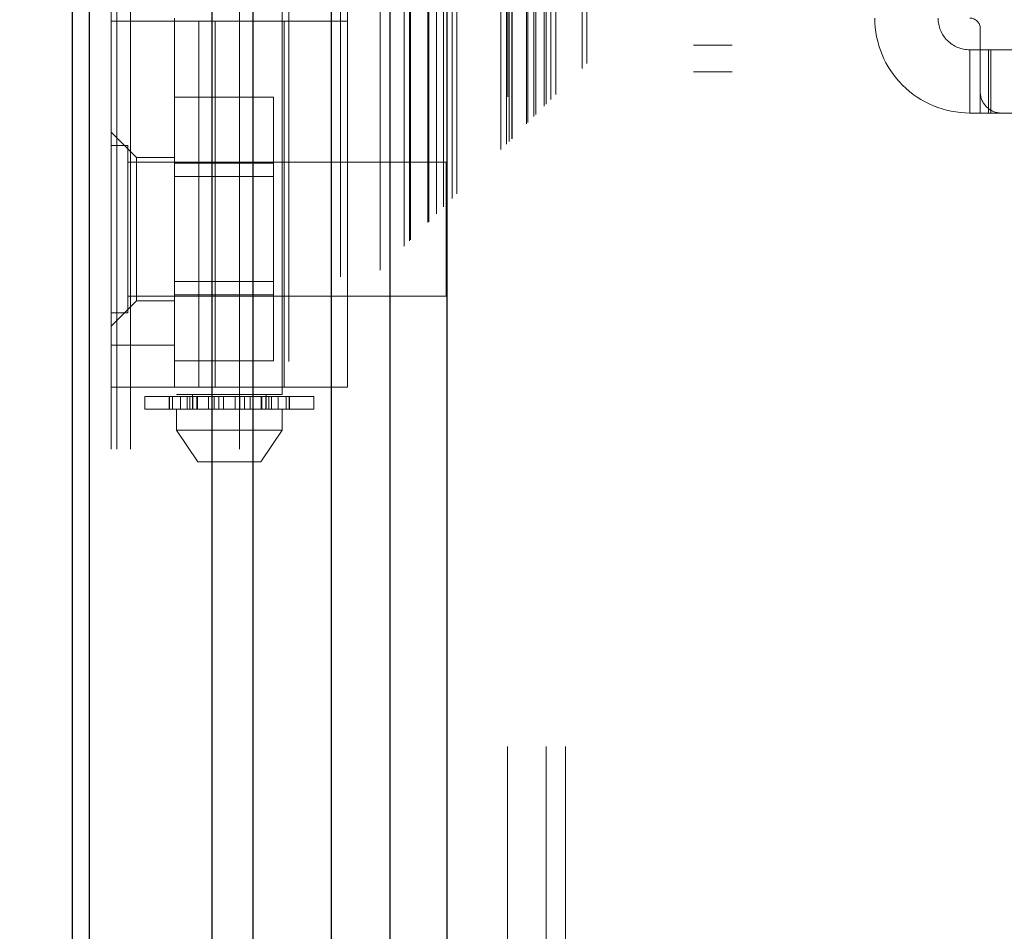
# Model space of a CAD drawing. Header units: inches. Extents: x 0.2 to 10.8, y 0.2 to 8.2.
# Tile 82 of 176: x 3.1249 to 3.2168, y 4.1055 to 4.1905. Entities that reach past the tile are written whole.
import ezdxf

# ---------------------------------------------------------------- set-up
doc = ezdxf.new("R2010")
doc.units = ezdxf.units.IN
doc.header["$MEASUREMENT"] = 0
doc.linetypes.add('HIDDEN', pattern=[0.07500000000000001, 0.05, -0.025])
doc.layers.add('DIMENSIONS', color=140, linetype='Continuous')
doc.styles.add('SLDTEXTSTYLE0', font='TXT', dxfattribs={"width": 0.7})
doc.dimstyles.new('SLDDIMSTYLE0', dxfattribs={"dimtxt": 0.0849609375, "dimasz": 0.13, "dimexe": 0, "dimexo": 0.0625, "dimgap": 0.021240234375, "dimtad": 0, "dimtih": 1, "dimtoh": 1, "dimlfac": 20, "dimrnd": 1e-09, "dimzin": 12, "dimdsep": 46, "dimtxsty": 'SLDTEXTSTYLE0', "dimsah": 1, "dimcen": 0.09, "dimadec": 0, "dimazin": 3, "dimtfac": 1, "dimtofl": 0, "dimtmove": 0, "dimatfit": 3, "dimfxl": 0, "dimfrac": 2, "dimtolj": 1, "dimtzin": 12, "dimarcsym": 0})

# ---------------------------------------------------------------- blocks, each defined once
blk = doc.blocks.new('_D_1')
at = {"layer": 'DIMENSIONS'}
for p, q in [((3.252463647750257, 4.97827594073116), (2.6925946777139, 4.97827594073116)), ((2.817594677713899, 4.97827594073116), (2.817594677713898, 4.102190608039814)), ((2.620681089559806, 3.948139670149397), (2.592150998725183, 3.948139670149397)), ((2.592150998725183, 3.948139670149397), (2.592150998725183, 3.813108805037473)), ((3.014508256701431, 3.948139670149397), (3.043038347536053, 3.948139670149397)), ((3.043038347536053, 3.948139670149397), (3.043038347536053, 3.813108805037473)), ((2.592150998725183, 3.813108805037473), (2.620681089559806, 3.813108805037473)), ((3.043038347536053, 3.813108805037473), (3.014508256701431, 3.813108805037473)), ((2.817594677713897, 2.884109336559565), (2.817594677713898, 3.794088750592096)), ((3.252463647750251, 2.884109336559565), (2.692594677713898, 2.884109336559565))]:
    blk.add_line(p, q, dxfattribs=at)
for points in [[(2.817594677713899, 4.97827594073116), (2.797594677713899, 4.84827594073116), (2.837594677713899, 4.84827594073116)], [(2.817594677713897, 2.884109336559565), (2.837594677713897, 3.014109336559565), (2.797594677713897, 3.014109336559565)]]:
    blk.add_solid(points, dxfattribs=at)
at = {"layer": 'DIMENSIONS', "char_height": 0.08333333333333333, "attachment_point": 1, "style": 'SLDTEXTSTYLE0'}
for s, insert in [('41.88', (2.656020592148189, 4.074582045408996)), ('1063.8', (2.620681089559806, 3.920531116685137))]:
    blk.add_mtext(s, dxfattribs=dict(at, insert=insert))

msp = doc.modelspace()

# ---------------------------------------------------------------- linework, layer by layer
at = {"color": 7, "linetype": 'HIDDEN', "lineweight": 18}
for p, q in [((3.135225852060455, 2.750439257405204), (3.135225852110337, 5.38840959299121)), ((3.133425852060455, 2.750439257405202), (3.133425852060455, 5.117527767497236)), ((3.133953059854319, 2.750439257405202), (3.133953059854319, 5.117228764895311)), ((3.135225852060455, 2.750439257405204), (3.135225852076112, 5.116630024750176)), ((3.145398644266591, 2.750439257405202), (3.145398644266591, 5.111844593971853)), ((3.146671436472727, 2.750439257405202), (3.146671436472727, 5.111689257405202)), ((3.149452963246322, 5.10430423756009), (3.149452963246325, 2.758084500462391)), ((3.150007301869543, 2.75862799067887), (3.150007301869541, 5.103757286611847)), ((3.157508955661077, 5.096275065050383), (3.157508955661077, 2.766110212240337)), ((3.154809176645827, 2.766525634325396), (3.154809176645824, 5.095859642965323)), ((3.155489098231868, 2.766589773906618), (3.155489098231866, 5.0957955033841)), ((3.158530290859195, 2.767150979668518), (3.158530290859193, 5.095234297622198)), ((3.15907334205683, 5.094690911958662), (3.159073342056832, 2.767692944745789)), ((3.160780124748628, 2.76940081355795), (3.160780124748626, 5.092984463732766)), ((3.161268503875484, 2.769889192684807), (3.161268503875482, 5.09249608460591)), ((3.161358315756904, 2.769979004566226), (3.161358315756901, 5.092406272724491)), ((3.161602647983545, 5.092169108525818), (3.161602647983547, 2.770225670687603)), ((3.162959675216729, 5.090824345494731), (3.162959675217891, 2.771560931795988)), ((3.162978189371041, 2.771597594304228), (3.162978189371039, 5.090788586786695)), ((3.163058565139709, 2.771679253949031), (3.163058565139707, 5.090706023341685)), ((3.163775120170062, 2.772402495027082), (3.163775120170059, 5.089977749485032)), ((3.164449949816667, 2.77307063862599), (3.164449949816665, 5.089314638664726)), ((3.164732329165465, 5.089057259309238), (3.164732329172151, 2.773328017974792)), ((3.165231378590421, 2.773852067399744), (3.165231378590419, 5.088533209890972)), ((3.165669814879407, 2.774290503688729), (3.165669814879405, 5.088094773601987)), ((3.169800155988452, 2.778420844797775), (3.16980015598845, 5.083964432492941)), ((3.170300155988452, 2.778920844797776), (3.17030015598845, 5.083464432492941)), ((3.170550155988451, 5.083214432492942), (3.170550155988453, 2.779170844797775)), ((3.170550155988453, 2.779170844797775), (3.170550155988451, 5.083214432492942)), ((3.170800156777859, 2.779420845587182), (3.170800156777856, 5.082964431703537)), ((3.170828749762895, 2.779431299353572), (3.170828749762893, 5.082938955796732)), ((3.172175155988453, 2.780795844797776), (3.17217515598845, 5.081589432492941)), ((3.172175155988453, 2.780795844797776), (3.17217515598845, 5.081589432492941)), ((3.172319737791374, 2.780940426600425), (3.172319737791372, 5.08144485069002)), ((3.172877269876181, 2.781497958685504), (3.172877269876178, 5.080887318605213)), ((3.173050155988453, 2.781670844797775), (3.173050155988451, 5.080714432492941)), ((3.174023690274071, 2.782633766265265), (3.174023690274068, 5.079751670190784)), ((3.174448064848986, 2.783068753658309), (3.174448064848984, 5.079316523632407)), ((3.174911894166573, 2.783532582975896), (3.17491189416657, 5.078852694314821)), ((3.177366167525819, 2.785986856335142), (3.177366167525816, 5.076398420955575)), ((3.17780323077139, 2.786427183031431), (3.177803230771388, 5.075971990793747)), ((3.185975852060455, 2.799889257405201), (3.185975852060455, 5.062439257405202)), ((3.185975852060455, 2.799889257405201), (3.185975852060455, 5.062439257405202)), ((3.187775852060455, 2.799889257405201), (3.187775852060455, 5.062439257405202)), ((3.191375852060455, 2.799889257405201), (3.191375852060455, 5.062439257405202)), ((3.170413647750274, 2.822717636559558), (3.170413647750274, 5.039667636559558)), ((3.174013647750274, 2.822717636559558), (3.174013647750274, 5.039667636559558)), ((3.175813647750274, 2.822717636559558), (3.175813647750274, 5.039667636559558)), ((3.175813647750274, 2.822717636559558), (3.175813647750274, 5.039667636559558)), ((3.13952821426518, 4.303201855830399), (3.13952821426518, 4.155564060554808)), ((3.149370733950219, 4.155564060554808), (3.149370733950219, 4.303201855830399)), ((3.133425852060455, 4.19037902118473), (3.155473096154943, 4.19037902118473)), ((3.139331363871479, 4.19067429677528), (3.139331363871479, 4.19037902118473)), ((3.139331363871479, 4.156225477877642), (3.139331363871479, 4.19037902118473)), ((3.141596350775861, 4.156225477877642), (3.141596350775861, 4.19037902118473)), ((3.143124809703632, 4.19037902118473), (3.143124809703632, 4.156225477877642)), ((3.14956758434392, 4.156225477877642), (3.14956758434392, 4.19037902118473)), ((3.155473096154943, 4.156225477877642), (3.155473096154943, 4.19037902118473)), ((3.21452821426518, 4.189690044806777), (3.21452821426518, 4.183784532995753)), ((3.187775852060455, 4.188164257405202), (3.191375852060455, 4.188164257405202)), ((3.213543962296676, 4.187721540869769), (3.213543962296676, 4.181816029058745)), ((3.213543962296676, 4.187721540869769), (3.21452821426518, 4.187721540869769)), ((3.21452821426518, 4.187721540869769), (3.215512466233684, 4.187721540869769)), ((3.215289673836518, 4.181816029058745), (3.215289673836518, 4.187721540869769)), ((3.215512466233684, 4.181816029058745), (3.215512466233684, 4.187721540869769)), ((3.243858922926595, 4.187721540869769), (3.215512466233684, 4.187721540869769)), ((3.187775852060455, 4.185664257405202), (3.191375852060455, 4.185664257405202)), ((3.21452821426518, 4.181816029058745), (3.21452821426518, 4.183784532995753)), ((3.139331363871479, 4.18328681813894), (3.148581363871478, 4.18328681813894)), ((3.148581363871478, 4.177138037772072), (3.148581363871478, 4.18328681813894)), ((3.21452821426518, 4.181816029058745), (3.213543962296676, 4.181816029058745)), ((3.215512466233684, 4.181816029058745), (3.21452821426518, 4.181816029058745)), ((3.216496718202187, 4.181816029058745), (3.215512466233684, 4.181816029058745)), ((3.216496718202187, 4.181816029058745), (3.242874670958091, 4.181816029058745)), ((3.135788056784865, 4.177682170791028), (3.133425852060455, 4.180044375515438)), ((3.134988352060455, 4.178801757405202), (3.133425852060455, 4.178801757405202)), ((3.134988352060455, 4.163176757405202), (3.134988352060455, 4.178801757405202)), ((3.164675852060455, 4.177239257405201), (3.134988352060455, 4.177239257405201)), ((3.135788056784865, 4.177682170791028), (3.135788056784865, 4.170989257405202)), ((3.139331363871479, 4.177682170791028), (3.135788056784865, 4.177682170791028)), ((3.139331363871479, 4.177138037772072), (3.148581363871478, 4.177138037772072)), ((3.148581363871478, 4.164840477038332), (3.148581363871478, 4.177138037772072)), ((3.164675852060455, 4.164739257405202), (3.164675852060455, 4.177239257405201)), ((3.148581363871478, 4.175886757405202), (3.139331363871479, 4.175886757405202)), ((3.135788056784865, 4.170989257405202), (3.135788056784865, 4.164296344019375)), ((3.139331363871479, 4.166091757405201), (3.148581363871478, 4.166091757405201)), ((3.133425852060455, 4.161934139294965), (3.135788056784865, 4.164296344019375)), ((3.134988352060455, 4.164739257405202), (3.164675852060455, 4.164739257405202)), ((3.135788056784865, 4.164296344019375), (3.139331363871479, 4.164296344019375)), ((3.139331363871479, 4.164840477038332), (3.148581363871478, 4.164840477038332)), ((3.148581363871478, 4.158691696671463), (3.148581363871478, 4.164840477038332)), ((3.133425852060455, 4.163176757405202), (3.134988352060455, 4.163176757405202)), ((3.139331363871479, 4.160162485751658), (3.133425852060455, 4.160162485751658)), ((3.139331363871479, 4.158691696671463), (3.148581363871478, 4.158691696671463)), ((3.155473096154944, 4.156225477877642), (3.133425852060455, 4.156225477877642)), ((3.136575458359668, 4.155367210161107), (3.139903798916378, 4.155367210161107)), ((3.136575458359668, 4.155367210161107), (3.136575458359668, 4.154186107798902)), ((3.138847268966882, 4.155367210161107), (3.138847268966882, 4.154186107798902)), ((3.13886893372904, 4.154186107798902), (3.13886893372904, 4.155367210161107)), ((3.139139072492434, 4.155367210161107), (3.139139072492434, 4.154186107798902)), ((3.149370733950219, 4.155564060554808), (3.13952821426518, 4.155564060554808)), ((3.139903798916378, 4.155367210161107), (3.139903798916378, 4.154186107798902)), ((3.139903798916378, 4.155367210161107), (3.140515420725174, 4.155367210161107)), ((3.140515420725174, 4.154186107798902), (3.140515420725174, 4.155367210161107)), ((3.140515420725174, 4.155367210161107), (3.141463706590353, 4.155367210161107)), ((3.140761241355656, 4.154186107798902), (3.140761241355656, 4.155367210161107)), ((3.141004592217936, 4.155564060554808), (3.141004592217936, 4.154186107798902)), ((3.141004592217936, 4.155367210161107), (3.141004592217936, 4.154186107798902)), ((3.141048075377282, 4.155367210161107), (3.141048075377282, 4.154186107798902)), ((3.141053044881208, 4.154186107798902), (3.141053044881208, 4.155367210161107)), ((3.141425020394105, 4.154186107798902), (3.141425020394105, 4.155367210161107)), ((3.141463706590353, 4.155367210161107), (3.141463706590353, 4.154186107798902)), ((3.141463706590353, 4.155367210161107), (3.141473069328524, 4.155367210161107)), ((3.141463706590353, 4.155367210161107), (3.142517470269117, 4.155367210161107)), ((3.141473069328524, 4.154186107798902), (3.141473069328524, 4.155367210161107)), ((3.142517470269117, 4.155367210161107), (3.142517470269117, 4.154186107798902)), ((3.142517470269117, 4.155367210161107), (3.143026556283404, 4.155367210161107)), ((3.143026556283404, 4.154186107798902), (3.143026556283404, 4.155367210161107)), ((3.143026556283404, 4.155367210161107), (3.143461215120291, 4.155367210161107)), ((3.143461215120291, 4.155367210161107), (3.143461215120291, 4.154186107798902)), ((3.143461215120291, 4.155367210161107), (3.143903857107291, 4.155367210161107)), ((3.143903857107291, 4.154186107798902), (3.143903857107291, 4.155367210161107)), ((3.143903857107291, 4.155367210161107), (3.144995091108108, 4.155367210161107)), ((3.144995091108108, 4.155367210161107), (3.144995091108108, 4.154186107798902)), ((3.144995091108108, 4.155367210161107), (3.145437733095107, 4.155367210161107)), ((3.145437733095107, 4.154186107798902), (3.145437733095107, 4.155367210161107)), ((3.145437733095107, 4.155367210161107), (3.145872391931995, 4.155367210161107)), ((3.145872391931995, 4.155367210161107), (3.145872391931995, 4.154186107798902)), ((3.145872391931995, 4.155367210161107), (3.146381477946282, 4.155367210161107)), ((3.146381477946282, 4.154186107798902), (3.146381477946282, 4.155367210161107)), ((3.146381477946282, 4.155367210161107), (3.147425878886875, 4.155367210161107)), ((3.147425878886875, 4.155367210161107), (3.147435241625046, 4.155367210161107)), ((3.147425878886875, 4.155367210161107), (3.147425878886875, 4.154186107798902)), ((3.147435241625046, 4.154186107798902), (3.147435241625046, 4.155367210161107)), ((3.147435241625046, 4.155367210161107), (3.148383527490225, 4.155367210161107)), ((3.147473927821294, 4.155367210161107), (3.147473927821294, 4.154186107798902)), ((3.147845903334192, 4.155367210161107), (3.147845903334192, 4.154186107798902)), ((3.147850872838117, 4.154186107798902), (3.147850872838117, 4.155367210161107)), ((3.147894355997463, 4.154186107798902), (3.147894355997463, 4.155564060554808)), ((3.147894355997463, 4.154186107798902), (3.147894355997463, 4.155367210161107)), ((3.148137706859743, 4.155367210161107), (3.148137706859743, 4.154186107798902)), ((3.148383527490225, 4.155367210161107), (3.148383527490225, 4.154186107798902)), ((3.148383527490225, 4.155367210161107), (3.14899514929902, 4.155367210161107)), ((3.14899514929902, 4.154186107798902), (3.14899514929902, 4.155367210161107)), ((3.14899514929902, 4.155367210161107), (3.152323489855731, 4.155367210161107)), ((3.149759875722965, 4.154186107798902), (3.149759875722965, 4.155367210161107)), ((3.150030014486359, 4.155367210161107), (3.150030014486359, 4.154186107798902)), ((3.150051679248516, 4.154186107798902), (3.150051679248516, 4.155367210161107)), ((3.152323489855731, 4.154186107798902), (3.152323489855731, 4.155367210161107)), ((3.139903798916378, 4.154186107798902), (3.136575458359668, 4.154186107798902)), ((3.13952821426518, 4.154186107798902), (3.13952821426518, 4.152217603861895)), ((3.140515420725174, 4.154186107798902), (3.139903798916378, 4.154186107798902)), ((3.141091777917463, 4.154186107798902), (3.140515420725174, 4.154186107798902)), ((3.141048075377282, 4.154186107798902), (3.147807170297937, 4.154186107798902)), ((3.148383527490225, 4.154186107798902), (3.147807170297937, 4.154186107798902)), ((3.14899514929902, 4.154186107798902), (3.148383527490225, 4.154186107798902)), ((3.152323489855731, 4.154186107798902), (3.14899514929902, 4.154186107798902)), ((3.149370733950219, 4.152217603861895), (3.149370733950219, 4.154186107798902)), ((3.13952821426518, 4.152217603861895), (3.149370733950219, 4.152217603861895)), ((3.139528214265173, 4.152217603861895), (3.141496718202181, 4.149264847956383)), ((3.147402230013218, 4.149264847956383), (3.149370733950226, 4.152217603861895)), ((3.141496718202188, 4.149264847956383), (3.147402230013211, 4.149264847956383))]:
    msp.add_line(p, q, dxfattribs=at)
at = {"color": 7, "linetype": 'Continuous', "lineweight": 25}
for p, q in [((3.129825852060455, 2.750439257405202), (3.129825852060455, 5.117936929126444)), ((3.131407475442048, 2.750439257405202), (3.131407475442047, 5.117228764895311)), ((3.142853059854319, 2.750439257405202), (3.142853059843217, 5.111844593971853)), ((3.146671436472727, 2.750439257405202), (3.146671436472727, 5.111689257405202)), ((3.153963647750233, 5.096275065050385), (3.153963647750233, 2.766110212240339)), ((3.159414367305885, 5.090824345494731), (3.159414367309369, 2.771560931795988)), ((3.164732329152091, 5.08905725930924), (3.164732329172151, 2.773328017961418))]:
    msp.add_line(p, q, dxfattribs=at)
at = {"color": 7, "linetype": 'HIDDEN', "lineweight": 18, "flags": 128}
msp.add_lwpolyline([(3.170427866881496, 5.083327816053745), (3.1704285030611, 3.906823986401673), (3.170427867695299, 2.779067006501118)], dxfattribs=at)
at = {"color": 7, "linetype": 'HIDDEN', "lineweight": 18}
for centre, radius, start, end in [((3.213543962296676, 4.19067429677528), 0.00885826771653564, 180, 270.0000000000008), ((3.213543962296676, 4.19067429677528), 0.002952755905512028, 180, 270.0000000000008), ((3.213543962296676, 4.189690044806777), 0.0009842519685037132, 0, 90), ((3.216496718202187, 4.183784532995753), 0.001968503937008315, 180, 270.0000000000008)]:
    msp.add_arc(centre, radius, start, end, dxfattribs=at)
msp.add_open_spline([(3.173831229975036, 2.78245678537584), (3.173829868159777, 2.78553797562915), (3.173826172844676, 2.793898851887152), (3.173826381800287, 2.807972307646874), (3.173827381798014, 2.824605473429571), (3.173827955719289, 2.841456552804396), (3.173827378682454, 2.867792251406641), (3.173827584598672, 2.903704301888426), (3.173827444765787, 2.988475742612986), (3.173827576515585, 3.155114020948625), (3.173827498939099, 3.479863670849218), (3.173827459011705, 3.975358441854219), (3.173827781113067, 4.430064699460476), (3.173827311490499, 4.76771510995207), (3.173828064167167, 4.890785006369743), (3.173827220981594, 4.968016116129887), (3.173828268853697, 4.999705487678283), (3.173826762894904, 5.025795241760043), (3.173826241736, 5.045834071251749), (3.173828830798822, 5.05886876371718), (3.173834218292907, 5.070050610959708), (3.173841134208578, 5.076846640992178), (3.173844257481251, 5.079915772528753)], degree=3, knots=[0, 0, 0, 0, 0.004023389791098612, 0.0109175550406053, 0.01837698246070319, 0.02574281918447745, 0.03292153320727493, 0.05276588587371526, 0.0726364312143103, 0.1436152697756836, 0.2703605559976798, 0.4966914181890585, 0.7906276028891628, 0.8641116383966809, 0.9375920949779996, 0.9513310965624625, 0.9649592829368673, 0.9789717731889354, 0.98539884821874, 0.9911257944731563, 0.9959923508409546, 1, 1, 1, 1], dxfattribs=at)

# ---------------------------------------------------------------- dimensions: what is measured, and where the dimension line sits
at = {"layer": 'DIMENSIONS'}
dim = msp.add_linear_dim(base=(2.817594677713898, 2.884109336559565), p1=(3.302463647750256, 4.97827594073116), p2=(3.302463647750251, 2.884109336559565), angle=90.0000000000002, dimstyle='SLDDIMSTYLE0', dxfattribs=at)
dim.commit()
dim.dimension.update_dxf_attribs({"geometry": '_D_1', "text_midpoint": (2.817594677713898, 3.948139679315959), "dimtype": 160})

doc.saveas('drawing.dxf')
